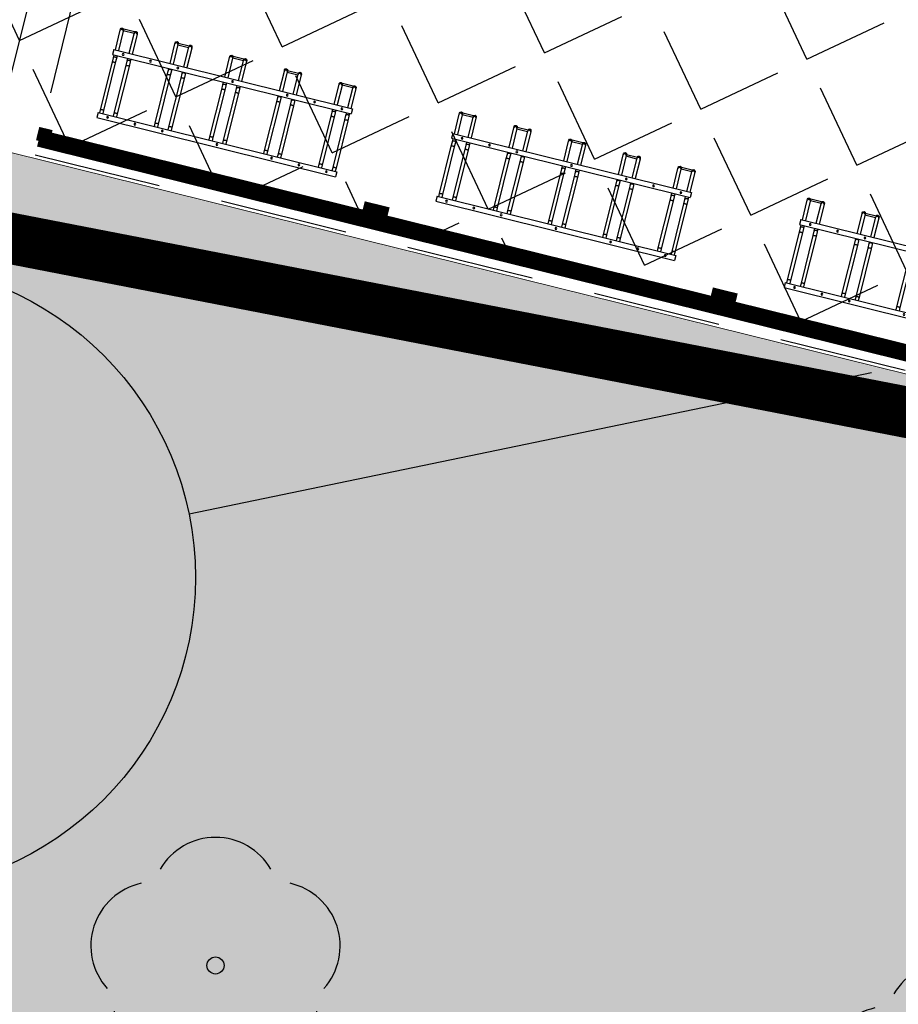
# Model space of a CAD drawing. Extents: x 88043 to 202646, y -79156 to -1177.
# Tile 31 of 54: x 156456 to 156971, y -38759 to -38182. Entities that reach past the tile are written whole.
import ezdxf

# ---------------------------------------------------------------- set-up
doc = ezdxf.new("R2010")
doc.units = ezdxf.units.DM
doc.header["$MEASUREMENT"] = 0
doc.linetypes.add('DASHED2', pattern=[0.375, 0.25, -0.125])
doc.layers.get('0').update_dxf_attribs({"color": 11})
doc.layers.add('area', color=6, linetype='Continuous', plot=False)
for name, color, linetype in [('ci', 9, 'Continuous'), ('dim', 40, 'Continuous'), ('OPIS PROJ', 2, 'Continuous'), ('PROJEKTY', 1, 'Continuous'), ('Roslinnosc', 3, 'Continuous')]:
    doc.layers.add(name, color=color, linetype=linetype)
doc.layers.add('sc', color=4, linetype='Continuous', lineweight=30)
doc.layers.add('ZIELEN', color=82, linetype='Continuous', lineweight=0)
doc.styles.add('romans', font='romans.shx', dxfattribs={"width": 0.8})
doc.dimstyles.new('SS', dxfattribs={"dimscale": 0.8, "dimtxt": 100, "dimasz": 40, "dimexe": 30, "dimexo": 200, "dimgap": 50, "dimtad": 1, "dimlfac": 0.01, "dimrnd": 0.01, "dimzin": 4, "dimdsep": 46, "dimtxsty": 'romans', "dimblk": 'ARCHTICK', "dimcen": 50, "dimclrd": 256, "dimclre": 256, "dimclrt": 3, "dimadec": 0, "dimazin": 0, "dimtfac": 1.2, "dimtmove": 2, "dimatfit": 3, "dimldrblk": 'ARCHTICK', "dimfxl": 1, "dimtolj": 1, "dimarcsym": 0})

# ---------------------------------------------------------------- blocks, each defined once
blk = doc.blocks.new('1422')
at = {"layer": 'Roslinnosc', "color": 3, "linetype": 'Continuous'}
blk.add_circle((0, 0), 0.1, dxfattribs=at)
for centre, start, end in [((0, 0.75), 30.19, -210.23), ((-0.71, 0.23), -257.5, -138.25), ((0.71, 0.23), -41.7, 77.49), ((-0.44, -0.61), -185.67, -66.55), ((0.44, -0.61), -113.76, 5.74)]:
    blk.add_arc(centre, 0.75, start, end, dxfattribs=at)
blk = doc.blocks.new('mroczocza')
at = {"layer": 'Roslinnosc', "color": 104, "xscale": 0.5, "yscale": 0.5, "zscale": 0.5}
for p in [(38.179, -25.965), (42.476, -26.695)]:
    blk.add_blockref('1422', p, dxfattribs=at)
blk = doc.blocks.new('_ArchTick')
at = {"color": 0, "linetype": 'ByBlock', "const_width": 0.15}
blk.add_lwpolyline([(-0.5, -0.5), (0.5, 0.5)], dxfattribs=at)
blk = doc.blocks.new('*D42')
at = {"layer": 'Defpoints', "color": 0, "transparency": 16777216}
for p in [(156515.91, -38056.03), (157535.2, -38241.72), (157520.94, -38299.27)]:
    blk.add_point(p, dxfattribs=at)
at = {"layer": 'dim', "lineweight": -2, "transparency": 16777216}
for p, q in [((156554.41, -37900.73), (156537.33, -37969.62)), ((156531.56, -37992.91), (157535.2, -38241.72)), ((157559.44, -38143.98), (157540.98, -38218.43))]:
    blk.add_line(p, q, dxfattribs=at)
at = {"layer": 'dim', "lineweight": -2, "transparency": 16777216, "xscale": 32, "yscale": 32, "zscale": 32}
for p, rotation in [((156531.56, -37992.91), 166.0767433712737), ((157535.2, -38241.72), 346.0767433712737)]:
    blk.add_blockref('_ArchTick', p, dxfattribs=dict(at, rotation=rotation))
at = {"layer": 'dim', "color": 3, "transparency": 16777216, "insert": (157052.63, -38039.67), "char_height": 80, "attachment_point": 5, "rotation": 346.07674, "style": 'romans'}
blk.add_mtext('\\A1;10.34', dxfattribs=at)
blk = doc.blocks.new('st5')
at = {"color": 7, "linetype": 'Continuous', "lineweight": 25}
for p, q in [((-144, -3), (-144, 0)), ((-144, 0), (0, 0)), ((-144, -3), (0, -3)), ((-143.05, -3), (-143.05, -4.86)), ((-143.05, -4.86), (-143.05, -33.53)), ((-141.25, -4.86), (-141.25, -3)), ((-141.25, -33.53), (-141.25, -4.86)), ((-134.75, -3), (-134.75, -4.86)), ((-134.75, -4.86), (-134.75, -33.53)), ((-132.95, -4.86), (-132.95, -3)), ((-132.95, -33.53), (-132.95, -4.86)), ((-110.05, -3), (-110.05, -4.86)), ((-110.05, -4.86), (-110.05, -34.26)), ((-108.25, -4.86), (-108.25, -3)), ((-108.25, -34.26), (-108.25, -4.86)), ((-101.75, -3), (-101.75, -4.86)), ((-101.75, -4.86), (-101.75, -34.26)), ((-99.95, -4.86), (-99.95, -3)), ((-99.95, -34.26), (-99.95, -4.86)), ((-77.05, -3), (-77.05, -4.86)), ((-77.05, -4.86), (-77.05, -33.53)), ((-75.25, -4.86), (-75.25, -3)), ((-75.25, -33.53), (-75.25, -4.86)), ((-68.75, -3), (-68.75, -4.86)), ((-68.75, -4.86), (-68.75, -33.53)), ((-66.95, -4.86), (-66.95, -3)), ((-66.95, -33.53), (-66.95, -4.86)), ((-44.05, -3), (-44.05, -4.86)), ((-44.05, -4.86), (-44.05, -34.26)), ((-42.25, -4.86), (-42.25, -3)), ((-42.25, -34.26), (-42.25, -4.86)), ((-35.75, -3), (-35.75, -4.86)), ((-35.75, -4.86), (-35.75, -34.26)), ((-33.95, -4.86), (-33.95, -3)), ((-33.95, -34.26), (-33.95, -4.86)), ((-11.05, -3), (-11.05, -4.86)), ((-11.05, -4.86), (-11.05, -33.53)), ((-9.25, -4.86), (-9.25, -3)), ((-9.25, -33.53), (-9.25, -4.86)), ((-2.75, -3), (-2.75, -4.86)), ((-2.75, -4.86), (-2.75, -33.53)), ((-0.95, -4.86), (-0.95, -3)), ((-0.95, -33.53), (-0.95, -4.86)), ((0, -3), (0, 0)), ((-143.05, -33.53), (-143.05, -36.2)), ((-141.25, -36.2), (-141.25, -33.53)), ((-134.75, -33.53), (-134.75, -36.2)), ((-132.95, -36.2), (-132.95, -33.53)), ((-110.05, -34.26), (-110.05, -36.93)), ((-108.25, -36.93), (-108.25, -34.26)), ((-101.75, -34.26), (-101.75, -36.93)), ((-99.95, -36.93), (-99.95, -34.26)), ((-77.05, -33.53), (-77.05, -36.2)), ((-75.25, -36.2), (-75.25, -33.53)), ((-68.75, -33.53), (-68.75, -36.2)), ((-66.95, -36.2), (-66.95, -33.53)), ((-44.05, -34.26), (-44.05, -36.93)), ((-42.25, -36.93), (-42.25, -34.26)), ((-35.75, -34.26), (-35.75, -36.93)), ((-33.95, -36.93), (-33.95, -34.26)), ((-11.05, -33.53), (-11.05, -36.2)), ((-9.25, -36.2), (-9.25, -33.53)), ((-2.75, -33.53), (-2.75, -36.2)), ((-0.95, -36.2), (-0.95, -33.53)), ((-144, -41), (-144, -38)), ((-144, -38), (0, -38)), ((-143.05, -36.2), (-143.05, -38)), ((-141.25, -38), (-141.25, -36.2)), ((-134.75, -36.2), (-134.75, -38)), ((-132.95, -38), (-132.95, -36.2)), ((-110.05, -36.93), (-110.05, -38)), ((-108.25, -38), (-108.25, -36.93)), ((-101.75, -36.93), (-101.75, -38)), ((-99.95, -38), (-99.95, -36.93)), ((-77.05, -36.2), (-77.05, -38)), ((-75.25, -38), (-75.25, -36.2)), ((-68.75, -36.2), (-68.75, -38)), ((-66.95, -38), (-66.95, -36.2)), ((-44.05, -36.93), (-44.05, -38)), ((-42.25, -38), (-42.25, -36.93)), ((-35.75, -36.93), (-35.75, -38)), ((-33.95, -38), (-33.95, -36.93)), ((-11.05, -36.2), (-11.05, -38)), ((-9.25, -38), (-9.25, -36.2)), ((-2.75, -36.2), (-2.75, -38)), ((-0.95, -38), (-0.95, -36.2)), ((0, -41), (0, -38)), ((-144, -41), (0, -41)), ((-143.05, -41), (-143.05, -52.82)), ((-141.25, -52.82), (-141.25, -41)), ((-134.75, -41), (-134.75, -52.82)), ((-132.95, -52.82), (-132.95, -41)), ((-110.05, -41), (-110.05, -52.82)), ((-108.25, -52.82), (-108.25, -41)), ((-101.75, -41), (-101.75, -52.82)), ((-99.95, -52.82), (-99.95, -41)), ((-77.05, -41), (-77.05, -52.82)), ((-75.25, -52.82), (-75.25, -41)), ((-68.75, -41), (-68.75, -52.82)), ((-66.95, -52.82), (-66.95, -41)), ((-44.05, -41), (-44.05, -52.82)), ((-42.25, -52.82), (-42.25, -41)), ((-35.75, -41), (-35.75, -52.82)), ((-33.95, -52.82), (-33.95, -41)), ((-11.05, -41), (-11.05, -52.82)), ((-9.25, -52.82), (-9.25, -41)), ((-2.75, -41), (-2.75, -52.82)), ((-0.95, -52.82), (-0.95, -41)), ((-143.05, -52.82), (-143.05, -53.5)), ((-141.25, -53.29), (-141.25, -52.82)), ((-134.75, -52.9), (-141.25, -52.9)), ((-141.25, -54.1), (-141.25, -53.29)), ((-141.25, -54.1), (-134.75, -54.1)), ((-134.75, -52.82), (-134.75, -53.29)), ((-134.75, -54.1), (-134.75, -53.29)), ((-132.95, -53.5), (-132.95, -52.82)), ((-110.05, -52.82), (-110.05, -53.5)), ((-101.75, -52.4), (-108.25, -52.4)), ((-108.25, -52.86), (-108.25, -52.82)), ((-108.25, -53.6), (-108.25, -52.86)), ((-108.25, -53.6), (-101.75, -53.6)), ((-101.75, -52.82), (-101.75, -52.86)), ((-101.75, -53.6), (-101.75, -52.86)), ((-99.95, -53.5), (-99.95, -52.82)), ((-77.05, -52.82), (-77.05, -53.5)), ((-75.25, -53.29), (-75.25, -52.82)), ((-68.75, -52.9), (-75.25, -52.9)), ((-75.25, -54.1), (-75.25, -53.29)), ((-75.25, -54.1), (-68.75, -54.1)), ((-68.75, -52.82), (-68.75, -53.29)), ((-68.75, -54.1), (-68.75, -53.29)), ((-66.95, -53.5), (-66.95, -52.82)), ((-44.05, -52.82), (-44.05, -53.5)), ((-35.75, -52.4), (-42.25, -52.4)), ((-42.25, -52.86), (-42.25, -52.82)), ((-42.25, -53.6), (-42.25, -52.86)), ((-42.25, -53.6), (-35.75, -53.6)), ((-35.75, -52.82), (-35.75, -52.86)), ((-35.75, -53.6), (-35.75, -52.86)), ((-33.95, -53.5), (-33.95, -52.82)), ((-11.05, -52.82), (-11.05, -53.5)), ((-9.25, -53.29), (-9.25, -52.82)), ((-2.75, -52.9), (-9.25, -52.9)), ((-9.25, -54.1), (-9.25, -53.29)), ((-9.25, -54.1), (-2.75, -54.1)), ((-2.75, -52.82), (-2.75, -53.29)), ((-2.75, -54.1), (-2.75, -53.29)), ((-0.95, -53.5), (-0.95, -52.82))]:
    blk.add_line(p, q, dxfattribs=at)
at = {"color": 8, "linetype": 'Continuous', "lineweight": 25, "flags": 128}
for points in [[(-143.05, -4.86), (-143.03, -4.92), (-142.98, -4.98), (-142.89, -5.03), (-142.77, -5.08), (-142.63, -5.12), (-142.46, -5.14), (-142.29, -5.16), (-142.1, -5.16), (-141.92, -5.15), (-141.75, -5.13), (-141.6, -5.1), (-141.47, -5.06), (-141.36, -5.01), (-141.29, -4.95), (-141.25, -4.89), (-141.25, -4.86)], [(-134.75, -4.86), (-134.73, -4.92), (-134.68, -4.98), (-134.59, -5.03), (-134.47, -5.08), (-134.33, -5.12), (-134.16, -5.14), (-133.99, -5.16), (-133.8, -5.16), (-133.62, -5.15), (-133.45, -5.13), (-133.3, -5.1), (-133.17, -5.06), (-133.06, -5.01), (-132.99, -4.95), (-132.95, -4.89), (-132.95, -4.86)], [(-110.05, -4.86), (-110.03, -4.92), (-109.98, -4.98), (-109.89, -5.03), (-109.77, -5.08), (-109.63, -5.12), (-109.46, -5.14), (-109.29, -5.16), (-109.1, -5.16), (-108.92, -5.15), (-108.75, -5.13), (-108.6, -5.1), (-108.47, -5.06), (-108.36, -5.01), (-108.29, -4.95), (-108.25, -4.89), (-108.25, -4.86)], [(-101.75, -4.86), (-101.73, -4.92), (-101.68, -4.98), (-101.59, -5.03), (-101.47, -5.08), (-101.33, -5.12), (-101.16, -5.14), (-100.99, -5.16), (-100.8, -5.16), (-100.62, -5.15), (-100.45, -5.13), (-100.3, -5.1), (-100.17, -5.06), (-100.06, -5.01), (-99.99, -4.95), (-99.95, -4.89), (-99.95, -4.86)], [(-77.05, -4.86), (-77.03, -4.92), (-76.98, -4.98), (-76.89, -5.03), (-76.77, -5.08), (-76.63, -5.12), (-76.46, -5.14), (-76.29, -5.16), (-76.1, -5.16), (-75.92, -5.15), (-75.75, -5.13), (-75.6, -5.1), (-75.47, -5.06), (-75.36, -5.01), (-75.29, -4.95), (-75.25, -4.89), (-75.25, -4.86)], [(-68.75, -4.86), (-68.73, -4.92), (-68.68, -4.98), (-68.59, -5.03), (-68.47, -5.08), (-68.33, -5.12), (-68.16, -5.14), (-67.99, -5.16), (-67.8, -5.16), (-67.62, -5.15), (-67.45, -5.13), (-67.3, -5.1), (-67.17, -5.06), (-67.06, -5.01), (-66.99, -4.95), (-66.95, -4.89), (-66.95, -4.86)], [(-44.05, -4.86), (-44.03, -4.92), (-43.98, -4.98), (-43.89, -5.03), (-43.77, -5.08), (-43.63, -5.12), (-43.46, -5.14), (-43.29, -5.16), (-43.1, -5.16), (-42.92, -5.15), (-42.75, -5.13), (-42.6, -5.1), (-42.47, -5.06), (-42.36, -5.01), (-42.29, -4.95), (-42.25, -4.89), (-42.25, -4.86)], [(-35.75, -4.86), (-35.73, -4.92), (-35.68, -4.98), (-35.59, -5.03), (-35.47, -5.08), (-35.33, -5.12), (-35.16, -5.14), (-34.99, -5.16), (-34.8, -5.16), (-34.62, -5.15), (-34.45, -5.13), (-34.3, -5.1), (-34.17, -5.06), (-34.06, -5.01), (-33.99, -4.95), (-33.95, -4.89), (-33.95, -4.86)], [(-11.05, -4.86), (-11.03, -4.92), (-10.98, -4.98), (-10.89, -5.03), (-10.77, -5.08), (-10.63, -5.12), (-10.46, -5.14), (-10.29, -5.16), (-10.1, -5.16), (-9.92, -5.15), (-9.75, -5.13), (-9.6, -5.1), (-9.47, -5.06), (-9.36, -5.01), (-9.29, -4.95), (-9.25, -4.89), (-9.25, -4.86)], [(-2.75, -4.86), (-2.73, -4.92), (-2.68, -4.98), (-2.59, -5.03), (-2.47, -5.08), (-2.33, -5.12), (-2.16, -5.14), (-1.99, -5.16), (-1.8, -5.16), (-1.62, -5.15), (-1.45, -5.13), (-1.3, -5.1), (-1.17, -5.06), (-1.06, -5.01), (-0.99, -4.95), (-0.95, -4.89), (-0.95, -4.86)], [(-143.05, -33.53), (-143.03, -33.59), (-142.98, -33.65), (-142.89, -33.7), (-142.77, -33.75), (-142.63, -33.79), (-142.46, -33.82), (-142.29, -33.83), (-142.1, -33.84), (-141.92, -33.83), (-141.75, -33.81), (-141.6, -33.77), (-141.47, -33.73), (-141.36, -33.68), (-141.29, -33.62), (-141.25, -33.56), (-141.25, -33.53)], [(-134.75, -33.53), (-134.73, -33.59), (-134.68, -33.65), (-134.59, -33.7), (-134.47, -33.75), (-134.33, -33.79), (-134.16, -33.82), (-133.99, -33.83), (-133.8, -33.84), (-133.62, -33.83), (-133.45, -33.81), (-133.3, -33.77), (-133.17, -33.73), (-133.06, -33.68), (-132.99, -33.62), (-132.95, -33.56), (-132.95, -33.53)], [(-110.05, -34.26), (-110.03, -34.32), (-109.98, -34.38), (-109.89, -34.44), (-109.77, -34.48), (-109.63, -34.52), (-109.46, -34.55), (-109.29, -34.56), (-109.1, -34.57), (-108.92, -34.56), (-108.75, -34.54), (-108.6, -34.5), (-108.47, -34.46), (-108.36, -34.41), (-108.29, -34.35), (-108.25, -34.29), (-108.25, -34.26)], [(-101.75, -34.26), (-101.73, -34.32), (-101.68, -34.38), (-101.59, -34.44), (-101.47, -34.48), (-101.33, -34.52), (-101.16, -34.55), (-100.99, -34.56), (-100.8, -34.57), (-100.62, -34.56), (-100.45, -34.54), (-100.3, -34.5), (-100.17, -34.46), (-100.06, -34.41), (-99.99, -34.35), (-99.95, -34.29), (-99.95, -34.26)], [(-77.05, -33.53), (-77.03, -33.59), (-76.98, -33.65), (-76.89, -33.7), (-76.77, -33.75), (-76.63, -33.79), (-76.46, -33.82), (-76.29, -33.83), (-76.1, -33.84), (-75.92, -33.83), (-75.75, -33.81), (-75.6, -33.77), (-75.47, -33.73), (-75.36, -33.68), (-75.29, -33.62), (-75.25, -33.56), (-75.25, -33.53)], [(-68.75, -33.53), (-68.73, -33.59), (-68.68, -33.65), (-68.59, -33.7), (-68.47, -33.75), (-68.33, -33.79), (-68.16, -33.82), (-67.99, -33.83), (-67.8, -33.84), (-67.62, -33.83), (-67.45, -33.81), (-67.3, -33.77), (-67.17, -33.73), (-67.06, -33.68), (-66.99, -33.62), (-66.95, -33.56), (-66.95, -33.53)], [(-44.05, -34.26), (-44.03, -34.32), (-43.98, -34.38), (-43.89, -34.44), (-43.77, -34.48), (-43.63, -34.52), (-43.46, -34.55), (-43.29, -34.56), (-43.1, -34.57), (-42.92, -34.56), (-42.75, -34.54), (-42.6, -34.5), (-42.47, -34.46), (-42.36, -34.41), (-42.29, -34.35), (-42.25, -34.29), (-42.25, -34.26)], [(-35.75, -34.26), (-35.73, -34.32), (-35.68, -34.38), (-35.59, -34.44), (-35.47, -34.48), (-35.33, -34.52), (-35.16, -34.55), (-34.99, -34.56), (-34.8, -34.57), (-34.62, -34.56), (-34.45, -34.54), (-34.3, -34.5), (-34.17, -34.46), (-34.06, -34.41), (-33.99, -34.35), (-33.95, -34.29), (-33.95, -34.26)], [(-11.05, -33.53), (-11.03, -33.59), (-10.98, -33.65), (-10.89, -33.7), (-10.77, -33.75), (-10.63, -33.79), (-10.46, -33.82), (-10.29, -33.83), (-10.1, -33.84), (-9.92, -33.83), (-9.75, -33.81), (-9.6, -33.77), (-9.47, -33.73), (-9.36, -33.68), (-9.29, -33.62), (-9.25, -33.56), (-9.25, -33.53)], [(-2.75, -33.53), (-2.73, -33.59), (-2.68, -33.65), (-2.59, -33.7), (-2.47, -33.75), (-2.33, -33.79), (-2.16, -33.82), (-1.99, -33.83), (-1.8, -33.84), (-1.62, -33.83), (-1.45, -33.81), (-1.3, -33.77), (-1.17, -33.73), (-1.06, -33.68), (-0.99, -33.62), (-0.95, -33.56), (-0.95, -33.53)], [(-143.05, -36.2), (-143.03, -36.36), (-142.98, -36.51), (-142.89, -36.65), (-142.77, -36.77), (-142.63, -36.86), (-142.46, -36.93), (-142.29, -36.97), (-142.1, -36.98), (-141.92, -36.96), (-141.75, -36.9), (-141.6, -36.82), (-141.47, -36.71), (-141.36, -36.58), (-141.29, -36.43), (-141.25, -36.28), (-141.25, -36.2)], [(-134.75, -36.2), (-134.73, -36.36), (-134.68, -36.51), (-134.59, -36.65), (-134.47, -36.77), (-134.33, -36.86), (-134.16, -36.93), (-133.99, -36.97), (-133.8, -36.98), (-133.62, -36.96), (-133.45, -36.9), (-133.3, -36.82), (-133.17, -36.71), (-133.06, -36.58), (-132.99, -36.43), (-132.95, -36.28), (-132.95, -36.2)], [(-110.05, -36.93), (-110.03, -37.09), (-109.98, -37.24), (-109.89, -37.38), (-109.77, -37.5), (-109.63, -37.59), (-109.46, -37.66), (-109.29, -37.7), (-109.1, -37.71), (-108.92, -37.69), (-108.75, -37.63), (-108.6, -37.55), (-108.47, -37.44), (-108.36, -37.31), (-108.29, -37.17), (-108.25, -37.01), (-108.25, -36.93)], [(-101.75, -36.93), (-101.73, -37.09), (-101.68, -37.24), (-101.59, -37.38), (-101.47, -37.5), (-101.33, -37.59), (-101.16, -37.66), (-100.99, -37.7), (-100.8, -37.71), (-100.62, -37.69), (-100.45, -37.63), (-100.3, -37.55), (-100.17, -37.44), (-100.06, -37.31), (-99.99, -37.17), (-99.95, -37.01), (-99.95, -36.93)], [(-77.05, -36.2), (-77.03, -36.36), (-76.98, -36.51), (-76.89, -36.65), (-76.77, -36.77), (-76.63, -36.86), (-76.46, -36.93), (-76.29, -36.97), (-76.1, -36.98), (-75.92, -36.96), (-75.75, -36.9), (-75.6, -36.82), (-75.47, -36.71), (-75.36, -36.58), (-75.29, -36.43), (-75.25, -36.28), (-75.25, -36.2)], [(-68.75, -36.2), (-68.73, -36.36), (-68.68, -36.51), (-68.59, -36.65), (-68.47, -36.77), (-68.33, -36.86), (-68.16, -36.93), (-67.99, -36.97), (-67.8, -36.98), (-67.62, -36.96), (-67.45, -36.9), (-67.3, -36.82), (-67.17, -36.71), (-67.06, -36.58), (-66.99, -36.43), (-66.95, -36.28), (-66.95, -36.2)], [(-44.05, -36.93), (-44.03, -37.09), (-43.98, -37.24), (-43.89, -37.38), (-43.77, -37.5), (-43.63, -37.59), (-43.46, -37.66), (-43.29, -37.7), (-43.1, -37.71), (-42.92, -37.69), (-42.75, -37.63), (-42.6, -37.55), (-42.47, -37.44), (-42.36, -37.31), (-42.29, -37.17), (-42.25, -37.01), (-42.25, -36.93)], [(-35.75, -36.93), (-35.73, -37.09), (-35.68, -37.24), (-35.59, -37.38), (-35.47, -37.5), (-35.33, -37.59), (-35.16, -37.66), (-34.99, -37.7), (-34.8, -37.71), (-34.62, -37.69), (-34.45, -37.63), (-34.3, -37.55), (-34.17, -37.44), (-34.06, -37.31), (-33.99, -37.17), (-33.95, -37.01), (-33.95, -36.93)], [(-11.05, -36.2), (-11.03, -36.36), (-10.98, -36.51), (-10.89, -36.65), (-10.77, -36.77), (-10.63, -36.86), (-10.46, -36.93), (-10.29, -36.97), (-10.1, -36.98), (-9.92, -36.96), (-9.75, -36.9), (-9.6, -36.82), (-9.47, -36.71), (-9.36, -36.58), (-9.29, -36.43), (-9.25, -36.28), (-9.25, -36.2)], [(-2.75, -36.2), (-2.73, -36.36), (-2.68, -36.51), (-2.59, -36.65), (-2.47, -36.77), (-2.33, -36.86), (-2.16, -36.93), (-1.99, -36.97), (-1.8, -36.98), (-1.62, -36.96), (-1.45, -36.9), (-1.3, -36.82), (-1.17, -36.71), (-1.06, -36.58), (-0.99, -36.43), (-0.95, -36.28), (-0.95, -36.2)], [(-141.25, -52.82), (-141.25, -52.9), (-141.29, -53.05), (-141.36, -53.19), (-141.47, -53.32), (-141.6, -53.43), (-141.75, -53.52), (-141.92, -53.57), (-142.1, -53.6), (-142.29, -53.59), (-142.46, -53.55), (-142.63, -53.48), (-142.77, -53.38), (-142.89, -53.26), (-142.98, -53.12), (-143.03, -52.97), (-143.05, -52.82)], [(-132.95, -52.82), (-132.95, -52.9), (-132.99, -53.05), (-133.06, -53.19), (-133.17, -53.32), (-133.3, -53.43), (-133.45, -53.52), (-133.62, -53.57), (-133.8, -53.6), (-133.99, -53.59), (-134.16, -53.55), (-134.33, -53.48), (-134.47, -53.38), (-134.59, -53.26), (-134.68, -53.12), (-134.73, -52.97), (-134.75, -52.82)], [(-108.25, -52.82), (-108.25, -52.9), (-108.29, -53.05), (-108.36, -53.19), (-108.47, -53.32), (-108.6, -53.43), (-108.75, -53.52), (-108.92, -53.57), (-109.1, -53.6), (-109.29, -53.59), (-109.46, -53.55), (-109.63, -53.48), (-109.77, -53.38), (-109.89, -53.26), (-109.98, -53.12), (-110.03, -52.97), (-110.05, -52.82)], [(-99.95, -52.82), (-99.95, -52.9), (-99.99, -53.05), (-100.06, -53.19), (-100.17, -53.32), (-100.3, -53.43), (-100.45, -53.52), (-100.62, -53.57), (-100.8, -53.6), (-100.99, -53.59), (-101.16, -53.55), (-101.33, -53.48), (-101.47, -53.38), (-101.59, -53.26), (-101.68, -53.12), (-101.73, -52.97), (-101.75, -52.82)], [(-75.25, -52.82), (-75.25, -52.9), (-75.29, -53.05), (-75.36, -53.19), (-75.47, -53.32), (-75.6, -53.43), (-75.75, -53.52), (-75.92, -53.57), (-76.1, -53.6), (-76.29, -53.59), (-76.46, -53.55), (-76.63, -53.48), (-76.77, -53.38), (-76.89, -53.26), (-76.98, -53.12), (-77.03, -52.97), (-77.05, -52.82)], [(-66.95, -52.82), (-66.95, -52.9), (-66.99, -53.05), (-67.06, -53.19), (-67.17, -53.32), (-67.3, -53.43), (-67.45, -53.52), (-67.62, -53.57), (-67.8, -53.6), (-67.99, -53.59), (-68.16, -53.55), (-68.33, -53.48), (-68.47, -53.38), (-68.59, -53.26), (-68.68, -53.12), (-68.73, -52.97), (-68.75, -52.82)], [(-42.25, -52.82), (-42.25, -52.9), (-42.29, -53.05), (-42.36, -53.19), (-42.47, -53.32), (-42.6, -53.43), (-42.75, -53.52), (-42.92, -53.57), (-43.1, -53.6), (-43.29, -53.59), (-43.46, -53.55), (-43.63, -53.48), (-43.77, -53.38), (-43.89, -53.26), (-43.98, -53.12), (-44.03, -52.97), (-44.05, -52.82), (-44.05, -52.82)], [(-33.95, -52.82), (-33.95, -52.9), (-33.99, -53.05), (-34.06, -53.19), (-34.17, -53.32), (-34.3, -53.43), (-34.45, -53.52), (-34.62, -53.57), (-34.8, -53.6), (-34.99, -53.59), (-35.16, -53.55), (-35.33, -53.48), (-35.47, -53.38), (-35.59, -53.26), (-35.68, -53.12), (-35.73, -52.97), (-35.75, -52.82), (-35.75, -52.82)], [(-9.25, -52.82), (-9.25, -52.9), (-9.29, -53.05), (-9.36, -53.19), (-9.47, -53.32), (-9.6, -53.43), (-9.75, -53.52), (-9.92, -53.57), (-10.1, -53.6), (-10.29, -53.59), (-10.46, -53.55), (-10.63, -53.48), (-10.77, -53.38), (-10.89, -53.26), (-10.98, -53.12), (-11.03, -52.97), (-11.05, -52.82)], [(-0.95, -52.82), (-0.95, -52.9), (-0.99, -53.05), (-1.06, -53.19), (-1.17, -53.32), (-1.3, -53.43), (-1.45, -53.52), (-1.62, -53.57), (-1.8, -53.6), (-1.99, -53.59), (-2.16, -53.55), (-2.33, -53.48), (-2.47, -53.38), (-2.59, -53.26), (-2.68, -53.12), (-2.73, -52.97), (-2.75, -52.82)]]:
    blk.add_lwpolyline(points, dxfattribs=at)
at = {"color": 7, "linetype": 'Continuous', "lineweight": 25}
for centre in [(-138, -1.5), (-121.5, -1.5), (-105, -1.5), (-72, -1.5), (-39, -1.5), (-22.5, -1.5), (-6, -1.5), (-138, -39.5), (-121.5, -39.5), (-105, -39.5), (-72, -39.5), (-39, -39.5), (-22.5, -39.5), (-6, -39.5)]:
    blk.add_circle(centre, 0.5, dxfattribs=at)
for centre in [(-142.15, -53.5), (-133.85, -53.5), (-109.15, -53.5), (-100.85, -53.5), (-76.15, -53.5), (-67.85, -53.5), (-43.15, -53.5), (-34.85, -53.5), (-10.15, -53.5), (-1.85, -53.5)]:
    blk.add_arc(centre, 0.9, 180, 0, dxfattribs=at)
blk = doc.blocks.new('wiata 25st')
at = {"layer": 'sc', "linetype": 'DASHED2', "ltscale": 300}
blk.add_lwpolyline([(0, 215), (1034, 215), (1034, -10), (0, -10)], close=True, dxfattribs=at)
at = {"layer": 'sc', "ltscale": 300, "const_width": 10}
for points in [[(0, 205), (0, 0), (1034, 0)], [(625, 0), (620, 0), (620, 5), (625, 5), (625, 0)], [(835, 0), (830, 0), (830, 5), (835, 5), (835, 0)]]:
    blk.add_lwpolyline(points, dxfattribs=at)
at = {"layer": 'sc', "linetype": 'DASHED2', "ltscale": 300, "const_width": 3}
blk.add_lwpolyline([(1034, 0), (1029, 0), (1029, 5), (1034, 5), (1034, 0)], dxfattribs=at)
at = {"layer": 'sc', "linetype": 'DASHED2', "ltscale": 300, "rotation": 180.0503022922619}
for p in [(445.55, 19.87), (655.55, 19.87), (860.05, 19.87)]:
    blk.add_blockref('st5', p, dxfattribs=at)

msp = doc.modelspace()

# ---------------------------------------------------------------- hatches: boundary and pattern name
at = {"layer": 'PROJEKTY', "ltscale": 100}
h = msp.add_hatch(dxfattribs=at)
h.set_pattern_fill('ANGLE', color=256, scale=250, angle=25.223439)
h.set_pattern_definition([(25.22344, (944.06, -876.446), (-29.297772, 62.19488), [50, -18.75]), (115.22344, (944.06, -876.446), (-62.19488, -29.297772), [50, -18.75])])
h.paths.add_polyline_path([(155439.479, -37997.289), (155488.721, -37798.291), (157520.473, -38301.053), (157471.23, -38500.051)])
at = {"layer": 'ZIELEN', "linetype": 'Continuous', "transparency": 33554483}
h = msp.add_hatch(color=256, dxfattribs=at)
h.paths.add_polyline_path([(161756.539, -31778.097), (162254.92, -31341.639), (162301.92, -31197.639), (162070.92, -30648.639), (161584.92, -30508.639), (161551.686, -30629.487), (161398.436, -30584.279), (161460.446, -30383.419), (161311.789, -30341.001), (161030.92, -31300.639), (160844.587, -31245.714), (160594.92, -32076.639), (161576.42, -32373.539)], flags=17)
h.paths.add_polyline_path([(161477.92, -32540.639), (161202.318, -32456.244), (161019.92, -33044.639), (161290.92, -33131.639)], flags=17)
h.paths.add_polyline_path([(155266.92, -32682.639), (155390.92, -32616.639), (156741.967, -33018.653), (156781.92, -32888.639), (156000.939, -32649.433), (155114.92, -32382.639), (155305.92, -31751.639), (154204.92, -31418.639), (154351.92, -30944.639), (154334.92, -30934.639), (154074.92, -31302.639), (154037.92, -31392.639), (153761.92, -32234.639)], flags=17)
h.paths.add_polyline_path([(160488.92, -35827.639), (160856.92, -34580.639), (159925.92, -34504.639), (159607.114, -35561.686)], flags=17)
h.paths.add_polyline_path([(158098.898, -36275.929), (158127.92, -36179.639), (155037.92, -35234.639), (155003.92, -35358.639)], flags=17)
h.paths.add_polyline_path([(160937.92, -38951.639), (160975.92, -38819.639), (160058.92, -38543.639), (160111.92, -38372.639), (154636.12, -36749.039), (154494.92, -37211.639), (154512.92, -37282.639), (154540.92, -37331.639), (154579.92, -37357.639), (154639.056, -37373.409)])
h.paths.add_polyline_path([(159654.92, -36266.639), (159571.92, -36240.639), (159446.534, -36663.939), (159529.92, -36688.639)], flags=17)
h.paths.add_polyline_path([(162015.92, -36853.639), (162213.897, -36911.716), (161669.02, -38767.939), (162023.42, -38870.089), (161839.92, -38557.639), (162854.92, -35099.639), (162842.92, -35088.639), (162654.734, -35033.709), (162638.92, -35106.639), (162534.92, -35080.639)])
h.paths.add_polyline_path([(162953.92, -34122.439), (162733.92, -34858.639), (163067.92, -34950.639), (163151.92, -34897.639)], flags=17)
h.paths.add_polyline_path([(161630.92, -33584.639), (161614.92, -33643.639), (162933.52, -34042.439), (162915.92, -33973.639)], flags=17)
h.paths.add_polyline_path([(161412.612, -33581.549), (161428.852, -33525.619), (161122.92, -33433.639), (161103.92, -33491.639)], flags=17)
h.paths.add_polyline_path([(155823.568, -34566.964), (155616.508, -35243.197), (156587.92, -35540.639), (157243.212, -33381.537), (156266.92, -33092.639), (155835.92, -34526.639), (155791.722, -34513.717), (155787.641, -34527.482), (155823.572, -34527.482), (155823.572, -34566.964)], flags=17)
h.paths.add_polyline_path([(155219.883, -35054.852), (155598.027, -35162.921), (155219.663, -35050.767), (155199.92, -35115.639)], flags=17)
h.paths.add_polyline_path([(157204.92, -33012.639), (156933.206, -32936.719), (156895.649, -33065.574), (157300.92, -33184.639), (157710.92, -31818.639), (157582.92, -31773.639)], flags=17)
h.paths.add_polyline_path([(153954.79, -34337.902), (154075.134, -33943.885), (155807.618, -34460.088), (155807.784, -34459.53), (154071.879, -33942.89)], flags=17)
h.paths.add_polyline_path([(153135.292, -34863.683), (153344.056, -34156.87), (153134.604, -34863.48)], flags=17)
h.paths.add_polyline_path([(156382.979, -29553.606), (156075.952, -29464.698), (156172.911, -29130.847), (156483.076, -29220.927)], flags=16)
h.paths.add_polyline_path([(155764.92, -30222.639), (155797.225, -30117.733), (156909.261, -30457.521), (157012.072, -30121.863), (156744.012, -30041.526), (157554.366, -27300.904), (161830.863, -28555.874), (161990.92, -28571.639), (162716.92, -28785.639), (163418.901, -28991.057), (163584.92, -29039.639), (163354.92, -29820.639), (163100.516, -30684.506), (163307.92, -30723.639), (163166.92, -31461.639), (163212.92, -31497.639), (163053.92, -32000.639), (162932.92, -32385.639), (162593.92, -32597.639), (162152.92, -32453.639), (161970.575, -32106.983), (161861.92, -32464.639), (161689.284, -32409.633), (161443.92, -33180.639), (161516.92, -33384.639), (163050.833, -33849.232), (163152.496, -34248.96), (164175.92, -28356.639), (156696.92, -26154.639), (155954.92, -28819.639), (154662.117, -28456.694), (154520.92, -28959.639), (153878.92, -28779.639), (150980.92, -38556.639), (150977.55, -38571.589), (151508.92, -38315.639), (151508.92, -38172.639), (152639.92, -34421.639), (152599.92, -34032.639), (152555.92, -34017.639), (153540.92, -30748.639), (153757.92, -30809.639), (153832.22, -30555.839), (153403.756, -30427.695), (153447.754, -30277.427), (153886.32, -30405.839), (154569.92, -29854.639), (154587.12, -29859.936), (154736.72, -29322.139), (154752.92, -29326.639), (154888.298, -28841.133), (155471.52, -29003.739), (155307.92, -29584.639), (154935.92, -29476.639), (154813.02, -29929.539)])
h.paths.add_polyline_path([(154690.221, -37660.788), (154704.323, -37603.729), (154866.338, -37643.815), (154852.086, -37701.333)])
h.paths.add_polyline_path([(158056.927, -35728.641), (158155.92, -35403.639), (157286.92, -35142.639), (157458.92, -34563.639), (157085.92, -34453.639), (156816.92, -35351.639)])
h.paths.add_polyline_path([(154281.577, -37554.268), (154296.868, -37497.516), (154458.01, -37540.977), (154442.56, -37598.185)])
h.paths.add_polyline_path([(157307.981, -30209.026), (157206.92, -30549.639), (157880.92, -30759.639), (157632.92, -31606.639), (157906.92, -31685.639), (158313.92, -31391.639), (159890.92, -31864.639), (160060.92, -31772.639), (160256.92, -31829.639), (160345.92, -32003.639), (160443.92, -32032.639), (160688.043, -31199.831)])
h.paths.add_polyline_path([(155424.979, -38006.063), (155477.322, -37794.535), (154541.92, -37562.639), (154196.92, -37469.639), (154038.92, -37425.639), (153973.92, -37427.639), (153902.92, -37447.639), (153825.92, -37501.639), (153787.92, -37559.639), (153583.92, -38244.639), (153688.273, -38283.534), (161026.92, -39707.639), (162001.919, -39578.952), (162014.92, -39540.639), (162028.92, -39441.639), (162014.42, -39096.139), (161445.42, -38929.639), (161387.62, -39110.839), (161211.92, -39223.639), (159087.559, -38689.558), (157532.12, -38303.94), (157479.997, -38514.582)])

# ---------------------------------------------------------------- linework, layer by layer
at = {"layer": 'ci', "color": 222, "linetype": 'DASHED2', "ltscale": 600, "const_width": 30}
msp.add_lwpolyline([(151047.973, -37975.463), (151438.402, -37795.912), (152254.216, -37985.335), (153451.892, -37728.336), (161042.791, -39201.391), (162479.455, -39015.037)], dxfattribs=at)
at = {"layer": 'OPIS PROJ', "color": 4, "linetype": 'Continuous'}
msp.add_lwpolyline([(156555.29, -38471.62), (156955.027, -38388.906)], dxfattribs=at)
msp.add_circle((156375.056, -38508.914), 184.052, dxfattribs=at)
at = {"layer": 'ZIELEN'}
msp.add_lwpolyline([(155477.322, -37794.535), (155424.979, -38006.063), (157479.997, -38514.582), (157532.12, -38303.94)], dxfattribs=at)

# ---------------------------------------------------------------- block references
at = {"layer": 'area', "xscale": 100, "yscale": 100, "zscale": 100}
msp.add_blockref('mroczocza', (152752.92, -36139.639), dxfattribs=at)
at = {"layer": 'sc', "rotation": 346.101216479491}
msp.add_blockref('wiata 25st', (155439.51, -37997.297), dxfattribs=at)
at = {"layer": 'sc', "xscale": -1, "rotation": 346.1012164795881}
msp.add_blockref('wiata 25st', (157471.23, -38500.051), dxfattribs=at)

# ---------------------------------------------------------------- dimensions: what is measured, and where the dimension line sits
at = {"layer": 'dim'}
dim = msp.add_linear_dim(base=(157535.204, -38241.724), p1=(156515.913, -38056.026), p2=(157520.937, -38299.274), angle=166.076743, dimstyle='SS', dxfattribs=at)
dim.commit()
dim.dimension.update_dxf_attribs({"geometry": '*D42', "text_midpoint": (157052.631, -38039.67)})

doc.saveas('drawing.dxf')
